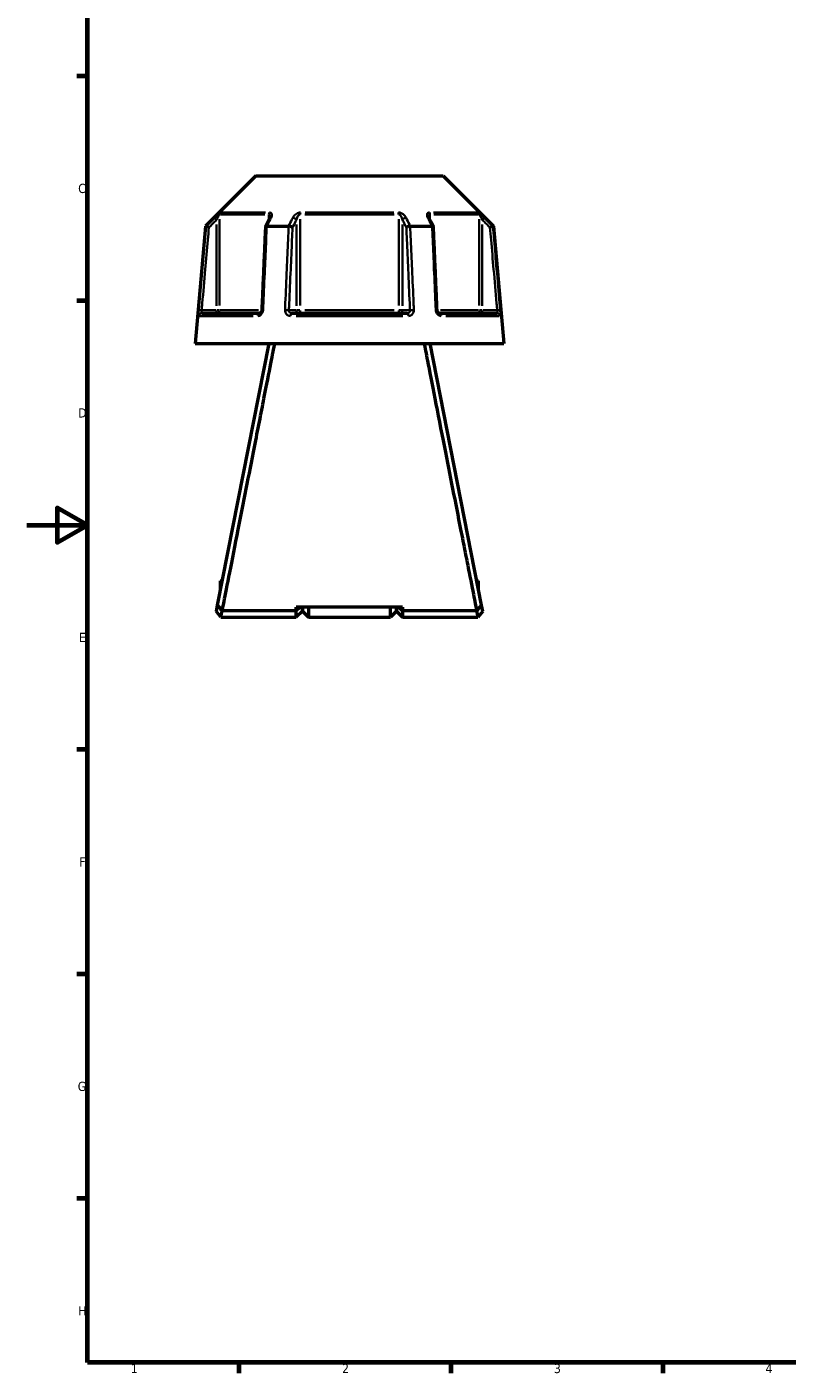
# Model space of a CAD drawing. Header units: millimetres. Extents: x 0 to 898, y 0 to 824.
# Tile 1 of 9: x 0 to 251, y 17 to 462. Entities that reach past the tile are written whole.
import ezdxf

# ---------------------------------------------------------------- set-up
doc = ezdxf.new("R2010")
doc.units = ezdxf.units.MM
for name, color, linetype, lineweight in [('Border (ANSI)', 7, 'Continuous', 70), ('Visible (ANSI)', 7, 'Continuous', 50), ('Visible Narrow (ANSI)', 7, 'Continuous', 35)]:
    doc.layers.add(name, color=color, linetype=linetype, lineweight=lineweight)
doc.styles.add('Note Text (ANSI)', font='tahoma.ttf')

# ---------------------------------------------------------------- blocks, each defined once
blk = doc.blocks.new('Borders Default Border')
at = {"layer": 'Border (ANSI)'}
for p, q in [((20, 445.5), (16.55, 445.5)), ((20, 371.25), (16.55, 371.25)), ((20, 222.75), (16.55, 222.75)), ((20, 148.5), (16.55, 148.5)), ((20, 74.25), (16.55, 74.25)), ((70.08, 20), (70.08, 16.55)), ((140.17, 20), (140.17, 16.55)), ((210.25, 20), (210.25, 16.55))]:
    blk.add_line(p, q, dxfattribs=at)
at = {"layer": 'Border (ANSI)', "flags": 128}
for points in [[(20, 20), (20, 574), (821, 574), (821, 20), (20, 20)], [(0, 297), (20, 297), (10, 302.77), (10, 291.23), (20, 297)]]:
    blk.add_lwpolyline(points, dxfattribs=at)
at = {"layer": 'Border (ANSI)', "char_height": 3.05, "attachment_point": 7, "style": 'Note Text (ANSI)'}
for s, insert in [('C', (16.95, 406.8)), ('D', (16.96, 332.6)), ('E', (17.21, 258.35)), ('F', (17.29, 184.1)), ('G', (16.81, 109.79)), ('H', (16.97, 35.6)), ('1', (34.35, 16.55)), ('2', (104.2, 16.55)), ('3', (174.26, 16.49)), ('4', (244.23, 16.55))]:
    blk.add_mtext(s, dxfattribs=dict(at, insert=insert))

msp = doc.modelspace()

# ---------------------------------------------------------------- linework, layer by layer
at = {"layer": 'Visible (ANSI)'}
for p, q in [((75.671, 412.544), (59.034, 395.908)), ((75.671, 412.544), (137.605, 412.544)), ((137.605, 412.544), (154.242, 395.908)), ((59.034, 395.908), (55.638, 357.089)), ((59.034, 395.908), (59.216, 395.908)), ((79.323, 395.908), (86.531, 395.908)), ((126.745, 395.908), (133.953, 395.908)), ((154.06, 395.908), (154.242, 395.908)), ((154.242, 395.908), (157.638, 357.089)), ((57.809, 367.089), (76.941, 367.089)), ((87.506, 367.089), (125.77, 367.089)), ((136.335, 367.089), (155.467, 367.089)), ((55.638, 357.089), (157.638, 357.089)), ((79.938, 357.089), (62.927, 270.557)), ((150.349, 270.557), (133.338, 357.089)), ((63.918, 278.564), (63.918, 275.599)), ((63.918, 278.564), (64.501, 278.564)), ((148.775, 278.564), (149.358, 278.564)), ((149.358, 275.599), (149.358, 278.564)), ((62.927, 270.557), (62.524, 268.507)), ((64.138, 266.544), (62.524, 268.507)), ((89.063, 268.688), (64.578, 268.688)), ((124.213, 269.906), (89.063, 269.906)), ((90.34, 269.906), (89.063, 268.688)), ((89.063, 268.688), (89.063, 269.906)), ((89.063, 266.544), (89.063, 268.688)), ((91.063, 268.544), (89.063, 266.544)), ((91.063, 269.906), (91.063, 268.544)), ((91.063, 268.544), (91.063, 269.906)), ((91.063, 268.544), (93.063, 266.544)), ((93.063, 269.906), (93.063, 266.544)), ((120.213, 266.544), (120.213, 269.906)), ((122.213, 268.544), (120.213, 266.544)), ((122.213, 268.544), (122.213, 269.906)), ((122.213, 269.906), (122.213, 268.544)), ((122.213, 268.544), (124.213, 266.544)), ((124.213, 268.688), (122.936, 269.906)), ((124.213, 269.906), (124.213, 268.688)), ((124.213, 268.688), (124.213, 266.544)), ((148.698, 268.688), (124.213, 268.688)), ((150.752, 268.507), (149.138, 266.544)), ((150.752, 268.507), (150.349, 270.557)), ((64.138, 266.544), (89.063, 266.544)), ((93.063, 266.544), (120.213, 266.544)), ((124.213, 266.544), (149.138, 266.544))]:
    msp.add_line(p, q, dxfattribs=at)
for centre, major_axis, ratio, start_param, end_param in [((5958.448, -10992.609), (196.495, -16075.605), 0.509043, 3.9186864, 3.9189229), ((-5677.161, -10859.22), (194.996, 15887.341), 0.5090799, 5.5058794, 5.5061187)]:
    msp.add_ellipse(centre, major_axis=major_axis, ratio=ratio, start_param=start_param, end_param=end_param, dxfattribs=at)
for points, knots in [([(80.391, 398.947), (80.391, 398.933), (80.39, 398.913), (80.384, 398.863), (80.378, 398.833), (80.363, 398.766), (80.353, 398.729), (80.327, 398.65), (80.311, 398.608), (80.274, 398.52), (80.253, 398.474), (80.229, 398.427)], [0.20265986, 0.20265986, 0.20265986, 0.20265986, 0.23121109, 0.23121109, 0.25976233, 0.25976233, 0.28831356, 0.28831356, 0.3168648, 0.3168648, 0.34541603, 0.34541603, 0.34541603, 0.34541603]), ([(133.047, 398.427), (133.023, 398.474), (133.002, 398.52), (132.965, 398.608), (132.949, 398.65), (132.923, 398.729), (132.913, 398.766), (132.898, 398.833), (132.892, 398.863), (132.886, 398.913), (132.885, 398.933), (132.885, 398.947)], [0, 0, 0, 0, 0.02855139, 0.02855139, 0.05710278, 0.05710278, 0.08565416, 0.08565416, 0.11420555, 0.11420555, 0.14275694, 0.14275694, 0.14275694, 0.14275694]), ([(60.179, 395.458), (60.178, 395.459), (60.176, 395.46), (60.057, 395.516), (59.939, 395.571), (59.718, 395.674), (59.616, 395.721), (59.44, 395.804), (59.366, 395.838), (59.261, 395.888), (59.229, 395.903), (59.219, 395.907)], [-0.15363847, -0.15363847, -0.15363847, -0.15363847, -0.15316327, -0.15316327, -0.11405829, -0.11405829, -0.07546193, -0.07546193, -0.03695927, -0.03695927, 0, 0, 0, 0]), ([(78.867, 395.684), (78.786, 393.848), (78.706, 392.011), (78.544, 388.337), (78.464, 386.501), (78.302, 382.827), (78.222, 380.99), (78.06, 377.317), (77.98, 375.48), (77.818, 371.807), (77.738, 369.97), (77.657, 368.133)], [0.5455066, 0.5455066, 0.5455066, 0.5455066, 1.0986473, 1.0986473, 1.6517881, 1.6517881, 2.2049289, 2.2049289, 2.7580697, 2.7580697, 3.3112105, 3.3112105, 3.3112105, 3.3112105]), ([(79.302, 395.907), (79.201, 395.903), (79.114, 395.888), (78.973, 395.838), (78.922, 395.804), (78.877, 395.739), (78.868, 395.712), (78.867, 395.684)], [-0.153520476, -0.153520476, -0.153520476, -0.153520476, -0.116474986, -0.116474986, -0.077882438, -0.077882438, -0.055256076, -0.055256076, -0.055256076, -0.055256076]), ([(87.825, 395.458), (87.825, 395.459), (87.824, 395.46), (87.764, 395.516), (87.685, 395.571), (87.497, 395.674), (87.389, 395.721), (87.155, 395.804), (87.031, 395.838), (86.785, 395.888), (86.666, 395.903), (86.555, 395.907)], [-0.15363847, -0.15363847, -0.15363847, -0.15363847, -0.15316336, -0.15316336, -0.11405834, -0.11405834, -0.07546212, -0.07546212, -0.03695932, -0.03695932, 0, 0, 0, 0]), ([(126.721, 395.907), (126.61, 395.903), (126.491, 395.888), (126.245, 395.838), (126.121, 395.804), (125.887, 395.721), (125.779, 395.674), (125.591, 395.571), (125.512, 395.516), (125.452, 395.46), (125.451, 395.459), (125.451, 395.458)], [-0.15352049, -0.15352049, -0.15352049, -0.15352049, -0.11647499, -0.11647499, -0.07788242, -0.07788242, -0.03919621, -0.03919621, 0, 0, 0.00047622, 0.00047622, 0.00047622, 0.00047622]), ([(134.409, 395.684), (134.408, 395.712), (134.399, 395.739), (134.354, 395.804), (134.303, 395.838), (134.162, 395.888), (134.075, 395.903), (133.974, 395.907)], [-0.098035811, -0.098035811, -0.098035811, -0.098035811, -0.075462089, -0.075462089, -0.036959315, -0.036959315, 0, 0, 0, 0]), ([(135.619, 368.133), (135.538, 369.97), (135.458, 371.807), (135.296, 375.48), (135.216, 377.317), (135.054, 380.99), (134.974, 382.827), (134.812, 386.501), (134.732, 388.337), (134.57, 392.011), (134.49, 393.848), (134.409, 395.684)], [1.2046153, 1.2046153, 1.2046153, 1.2046153, 1.7577561, 1.7577561, 2.3108969, 2.3108969, 2.8640377, 2.8640377, 3.4171785, 3.4171785, 3.9703192, 3.9703192, 3.9703192, 3.9703192]), ([(154.057, 395.907), (154.047, 395.903), (154.015, 395.888), (153.91, 395.838), (153.836, 395.804), (153.66, 395.721), (153.558, 395.674), (153.337, 395.571), (153.219, 395.516), (153.1, 395.46), (153.098, 395.459), (153.097, 395.458)], [-0.15352039, -0.15352039, -0.15352039, -0.15352039, -0.11647495, -0.11647495, -0.07788251, -0.07788251, -0.03919615, -0.03919615, 0, 0, 0.00047631, 0.00047631, 0.00047631, 0.00047631]), ([(77.657, 368.133), (77.653, 368.034), (77.638, 367.934), (77.589, 367.743), (77.555, 367.652), (77.473, 367.487), (77.426, 367.414), (77.325, 367.289), (77.271, 367.238), (77.164, 367.158), (77.112, 367.13), (77.017, 367.095), (76.976, 367.089), (76.941, 367.089)], [0, 0, 0, 0, 0.05067005, 0.05067005, 0.10084685, 0.10084685, 0.1507669, 0.1507669, 0.20138762, 0.20138762, 0.25586434, 0.25586434, 0.31481094, 0.31481094, 0.31481094, 0.31481094]), ([(136.335, 367.089), (136.298, 367.089), (136.253, 367.096), (136.146, 367.139), (136.083, 367.175), (135.963, 367.277), (135.908, 367.338), (135.808, 367.479), (135.763, 367.559), (135.69, 367.733), (135.662, 367.827), (135.63, 367.993), (135.622, 368.063), (135.619, 368.133)], [0, 0, 0, 0, 0.06296271, 0.06296271, 0.12592542, 0.12592542, 0.17893056, 0.17893056, 0.22915943, 0.22915943, 0.27910739, 0.27910739, 0.31481354, 0.31481354, 0.31481354, 0.31481354]), ([(64.56, 268.688), (64.656, 269.174), (64.861, 270.208), (65.608, 273.977), (66.259, 277.261), (67.875, 285.432), (68.836, 290.295), (70.721, 299.852), (71.612, 304.374), (72.518, 308.979), (73.424, 313.584), (74.345, 318.271), (75.798, 325.675), (76.347, 328.475), (77.403, 333.864), (77.91, 336.454), (79.264, 343.371), (80.037, 347.328), (81.214, 353.359), (81.649, 355.589), (81.942, 357.089)], [-3.0212811, -3.0212811, -3.0212811, -3.0212811, -2.7497567, -2.7497567, -2.3600664, -2.3600664, -1.9755698, -1.9755698, -1.6699392, -1.6699392, -1.6699392, -1.3643086, -1.3643086, -1.172807, -1.172807, -0.9813053, -0.9813053, -0.6292511, -0.6292511, -0.3148891, -0.3148891, -0.3148891, -0.3148891]), ([(131.334, 357.089), (131.596, 355.748), (131.971, 353.824), (133.094, 348.07), (133.929, 343.794), (135.843, 334.017), (136.918, 328.528), (138.931, 318.271), (139.852, 313.584), (140.758, 308.979), (141.664, 304.374), (142.555, 299.852), (143.915, 292.957), (144.418, 290.409), (145.362, 285.632), (145.802, 283.403), (146.941, 277.649), (147.544, 274.602), (148.357, 270.499), (148.607, 269.239), (148.716, 268.688)], [0.3148891, 0.3148891, 0.3148891, 0.3148891, 0.5959469, 0.5959469, 0.9813053, 0.9813053, 1.3643086, 1.3643086, 1.6699392, 1.6699392, 1.6699392, 1.9755698, 1.9755698, 2.1678181, 2.1678181, 2.3600664, 2.3600664, 2.7130166, 2.7130166, 3.0212811, 3.0212811, 3.0212811, 3.0212811]), ([(64.559, 268.684), (64.289, 268.993), (64.019, 269.304), (63.476, 269.927), (63.2, 270.243), (62.927, 270.557)], [-0.26449622, -0.26449622, -0.26449622, -0.26449622, -0.13385771, -0.13385771, 0, 0, 0, 0]), ([(64.138, 266.545), (64.138, 266.545), (64.141, 266.559), (64.179, 266.743), (64.295, 267.302), (64.51, 268.355), (64.543, 268.517), (64.578, 268.688)], [3.14159265, 3.14159265, 3.14159265, 3.14159265, 3.25342006, 3.25342006, 3.832456, 3.832456, 3.93040196, 3.93040196, 3.93040196, 3.93040196]), ([(148.698, 268.688), (148.733, 268.517), (148.766, 268.355), (148.981, 267.302), (149.097, 266.743), (149.135, 266.559), (149.138, 266.545), (149.138, 266.545)], [-3.93040196, -3.93040196, -3.93040196, -3.93040196, -3.832456, -3.832456, -3.25342006, -3.25342006, -3.14159265, -3.14159265, -3.14159265, -3.14159265]), ([(150.349, 270.557), (150.081, 270.249), (149.81, 269.938), (149.267, 269.315), (148.991, 268.999), (148.717, 268.684)], [-0.2644332, -0.2644332, -0.2644332, -0.2644332, -0.13294016, -0.13294016, 0, 0, 0, 0])]:
    msp.add_open_spline(points, degree=3, knots=knots, dxfattribs=at)
for points in [[(59.216, 395.908), (59.217, 395.908), (59.218, 395.908), (59.219, 395.907)], [(79.302, 395.907), (79.309, 395.908), (79.316, 395.908), (79.323, 395.908)], [(86.531, 395.908), (86.539, 395.908), (86.547, 395.908), (86.555, 395.907)], [(126.721, 395.907), (126.729, 395.908), (126.737, 395.908), (126.745, 395.908)], [(133.953, 395.908), (133.96, 395.908), (133.967, 395.908), (133.974, 395.907)], [(154.057, 395.907), (154.058, 395.908), (154.059, 395.908), (154.06, 395.908)], [(64.56, 268.688), (64.56, 268.687), (64.559, 268.685), (64.559, 268.684)], [(64.578, 268.688), (64.572, 268.687), (64.565, 268.685), (64.559, 268.684)], [(148.717, 268.684), (148.711, 268.685), (148.704, 268.687), (148.698, 268.688)], [(148.717, 268.684), (148.717, 268.685), (148.716, 268.687), (148.716, 268.688)]]:
    msp.add_open_spline(points, degree=3, dxfattribs=at)
at = {"layer": 'Visible Narrow (ANSI)'}
for p, q in [((62.011, 398.68), (62.656, 398.031)), ((62.71, 396.484), (62.71, 369.584)), ((63.7, 369.672), (63.7, 398.165)), ((78.707, 399.748), (63.962, 399.748)), ((64.25, 400.455), (78.895, 400.455)), ((80.005, 399.659), (80.005, 398.069)), ((89.09, 396.484), (89.09, 369.584)), ((90.333, 369.672), (90.333, 398.165)), ((121.383, 399.748), (91.893, 399.748)), ((91.993, 400.455), (121.283, 400.455)), ((122.943, 398.165), (122.943, 369.672)), ((124.186, 369.584), (124.186, 396.484)), ((133.271, 398.069), (133.271, 399.659)), ((134.381, 400.455), (149.026, 400.455)), ((149.314, 399.748), (134.569, 399.748)), ((149.576, 398.165), (149.576, 369.672)), ((150.566, 369.584), (150.566, 396.484)), ((150.62, 398.031), (151.265, 398.68)), ((57.702, 368.096), (56.792, 368.176)), ((74.765, 366.177), (57.108, 366.177)), ((62.463, 368.089), (58.023, 368.089)), ((62.71, 368.011), (62.71, 367.093)), ((63.688, 368.089), (62.781, 368.089)), ((63.935, 368.089), (76.544, 368.089)), ((88.967, 368.089), (86.747, 368.089)), ((124.295, 366.177), (88.981, 366.177)), ((90.265, 368.089), (89.128, 368.089)), ((91.893, 368.089), (121.383, 368.089)), ((124.148, 368.089), (123.011, 368.089)), ((126.529, 368.089), (124.309, 368.089)), ((136.732, 368.089), (149.341, 368.089)), ((156.168, 366.177), (138.511, 366.177)), ((150.495, 368.089), (149.588, 368.089)), ((150.566, 367.093), (150.566, 368.011)), ((155.253, 368.089), (150.813, 368.089)), ((156.484, 368.176), (155.574, 368.096))]:
    msp.add_line(p, q, dxfattribs=at)
for centre, major_axis, ratio, start_param, end_param in [((64.69, 399.748), (0, -1), 0.9904959, 3.9662607, 4.6731191), ((80.62, 399.748), (0, 1), 0.6143631, 0.8246681, 1.5315264), ((81.123, 397.978), (-0.894, 0.449), 0.6136988, 5.5048942, 6.2422226), ((88.224, 397.978), (-0.894, 0.449), 0.6136988, 3.9026286, 5.2571626), ((90.709, 399.748), (0, -1), 0.3761328, 3.9662607, 4.6731191), ((122.567, 399.748), (0, 1), 0.3761328, 4.7516589, 5.4585172), ((125.052, 397.978), (-0.894, -0.449), 0.6136988, 4.1676154, 5.5221494), ((132.153, 397.978), (0.894, 0.449), 0.6136988, 0.0409627, 0.7782911), ((132.656, 399.748), (0, -1), 0.6143631, 1.6100662, 2.3169246), ((148.585, 399.748), (0, 1), 0.9904959, 4.7516589, 5.4585172), ((57.809, 366.089), (0, 1), 0.992287, 0.0741765, 1.4093534), ((62.71, 368.089), (0, -1), 0.9904959, 0.0785398, 1.4922565), ((76.941, 366.089), (0, 1), 0.6034974, 0.0741765, 1.4093534), ((78.656, 368.089), (-0.999, 0.044), 0.0757423, 5.369153, 6.2350783), ((85.758, 368.089), (0.999, -0.044), 0.0757423, 0.5996329, 1.9382948), ((87.506, 366.089), (0, 1), 0.3887896, 0.0741765, 1.4093534), ((89.957, 368.089), (0, -1), 0.8660254, 4.7909288, 6.2046455), ((89.957, 368.089), (0, -1), 0.3761328, 0.0785398, 1.4922565), ((123.319, 368.089), (0, -1), 0.3761328, 4.7909288, 6.2046455), ((123.319, 368.089), (0, -1), 0.8660254, 0.0785398, 1.4922565), ((125.77, 366.089), (0, 1), 0.3887896, 4.8738319, 6.2090088), ((127.518, 368.089), (0.999, 0.044), 0.0757423, 1.2032978, 2.5419597), ((134.62, 368.089), (0.999, 0.044), 0.0757423, 0.048107, 0.9140323), ((136.335, 366.089), (0, 1), 0.6034974, 4.8738319, 6.2090088), ((150.566, 368.089), (0, -1), 0.9904959, 4.7909288, 6.2046455), ((155.467, 366.089), (0, 1), 0.992287, 4.8738319, 6.2090088)]:
    msp.add_ellipse(centre, major_axis=major_axis, ratio=ratio, start_param=start_param, end_param=end_param, dxfattribs=at)
for points, knots in [([(62.005, 398.685), (61.808, 398.488), (61.61, 398.291), (61.412, 398.094), (60.68, 397.366), (59.948, 396.637), (59.216, 395.908)], [-0.97913562, -0.97913562, -0.97913562, -0.97913562, -0.89540075, -0.89540075, -0.89540075, -0.58556222, -0.58556222, -0.58556222, -0.58556222]), ([(60.179, 395.458), (60.825, 396.101), (61.47, 396.744), (62.116, 397.387), (62.314, 397.584), (62.512, 397.781), (62.71, 397.978)], [0.62202965, 0.62202965, 0.62202965, 0.62202965, 0.89540075, 0.89540075, 0.89540075, 0.97913562, 0.97913562, 0.97913562, 0.97913562]), ([(63.99, 400.455), (63.958, 400.455), (63.885, 400.411), (63.554, 400.162), (63.198, 399.838), (62.563, 399.235), (62.283, 398.961), (62.005, 398.685)], [-0.34541645, -0.34541645, -0.34541645, -0.34541645, -0.27620858, -0.27620858, -0.11734182, -0.11734182, 0, 0, 0, 0]), ([(62.71, 397.978), (62.848, 398.254), (62.988, 398.528), (63.305, 399.131), (63.483, 399.454), (63.648, 399.704), (63.684, 399.748), (63.7, 399.748)], [0, 0, 0, 0, 0.11734182, 0.11734182, 0.27620858, 0.27620858, 0.34541645, 0.34541645, 0.34541645, 0.34541645]), ([(79.323, 395.908), (79.688, 396.637), (80.053, 397.365), (80.418, 398.094), (80.517, 398.291), (80.615, 398.488), (80.714, 398.685)], [-2.6024177, -2.6024177, -2.6024177, -2.6024177, -2.29262134, -2.29262134, -2.29262134, -2.20884431, -2.20884431, -2.20884431, -2.20884431]), ([(80.005, 399.748), (80.039, 399.748), (80.072, 399.742), (80.15, 399.712), (80.192, 399.679), (80.276, 399.575), (80.312, 399.496), (80.362, 399.318), (80.377, 399.222), (80.389, 399.064), (80.391, 399.007), (80.391, 398.947)], [0, 0, 0, 0, 0.02585168, 0.02585168, 0.06721438, 0.06721438, 0.12288915, 0.12288915, 0.17445287, 0.17445287, 0.20265986, 0.20265986, 0.20265986, 0.20265986]), ([(80.714, 398.685), (80.825, 398.906), (80.904, 399.126), (80.98, 399.509), (80.988, 399.675), (80.946, 399.929), (80.915, 400.025), (80.812, 400.203), (80.737, 400.282), (80.566, 400.386), (80.479, 400.419), (80.32, 400.449), (80.254, 400.455), (80.185, 400.455)], [-0.34541603, -0.34541603, -0.34541603, -0.34541603, -0.25141662, -0.25141662, -0.17445287, -0.17445287, -0.12288915, -0.12288915, -0.06721438, -0.06721438, -0.02585168, -0.02585168, 0, 0, 0, 0]), ([(87.929, 398.685), (87.83, 398.488), (87.731, 398.291), (87.632, 398.094), (87.265, 397.366), (86.898, 396.637), (86.531, 395.908)], [-2.94381655, -2.94381655, -2.94381655, -2.94381655, -2.86008355, -2.86008355, -2.86008355, -2.55024315, -2.55024315, -2.55024315, -2.55024315]), ([(87.825, 395.458), (88.148, 396.101), (88.471, 396.744), (88.794, 397.387), (88.893, 397.584), (88.992, 397.781), (89.09, 397.978)], [2.58671058, 2.58671058, 2.58671058, 2.58671058, 2.86008355, 2.86008355, 2.86008355, 2.94381655, 2.94381655, 2.94381655, 2.94381655]), ([(90.443, 400.455), (90.241, 400.455), (90.026, 400.417), (89.294, 400.182), (88.84, 399.848), (88.259, 399.235), (88.068, 398.961), (87.929, 398.685)], [-0.34541684, -0.34541684, -0.34541684, -0.34541684, -0.28109054, -0.28109054, -0.11734182, -0.11734182, 0, 0, 0, 0]), ([(89.09, 397.978), (89.16, 398.254), (89.254, 398.528), (89.543, 399.141), (89.767, 399.475), (90.128, 399.71), (90.233, 399.748), (90.333, 399.748)], [0, 0, 0, 0, 0.11734182, 0.11734182, 0.28109054, 0.28109054, 0.34541684, 0.34541684, 0.34541684, 0.34541684]), ([(125.347, 398.685), (125.235, 398.907), (125.091, 399.126), (124.767, 399.509), (124.599, 399.675), (124.28, 399.93), (124.142, 400.025), (123.834, 400.203), (123.662, 400.282), (123.352, 400.386), (123.216, 400.419), (122.998, 400.449), (122.914, 400.455), (122.833, 400.455)], [-0.345416, -0.345416, -0.345416, -0.345416, -0.25131567, -0.25131567, -0.17440412, -0.17440412, -0.12292214, -0.12292214, -0.06721438, -0.06721438, -0.02585168, -0.02585168, 0, 0, 0, 0]), ([(122.943, 399.748), (122.983, 399.748), (123.024, 399.742), (123.132, 399.712), (123.199, 399.679), (123.352, 399.575), (123.436, 399.495), (123.588, 399.318), (123.657, 399.222), (123.814, 398.968), (123.898, 398.802), (124.058, 398.419), (124.13, 398.199), (124.186, 397.978)], [0, 0, 0, 0, 0.02585168, 0.02585168, 0.06721438, 0.06721438, 0.12292214, 0.12292214, 0.17440412, 0.17440412, 0.25131567, 0.25131567, 0.345416, 0.345416, 0.345416, 0.345416]), ([(124.186, 397.978), (124.284, 397.781), (124.383, 397.584), (124.482, 397.387), (124.805, 396.744), (125.128, 396.101), (125.451, 395.458)], [2.20884431, 2.20884431, 2.20884431, 2.20884431, 2.29257731, 2.29257731, 2.29257731, 2.56595027, 2.56595027, 2.56595027, 2.56595027]), ([(126.745, 395.908), (126.378, 396.637), (126.011, 397.366), (125.644, 398.094), (125.545, 398.291), (125.446, 398.488), (125.347, 398.685)], [-2.6024177, -2.6024177, -2.6024177, -2.6024177, -2.29257731, -2.29257731, -2.29257731, -2.20884431, -2.20884431, -2.20884431, -2.20884431]), ([(133.091, 400.455), (132.923, 400.455), (132.777, 400.419), (132.358, 400.19), (132.269, 399.852), (132.334, 399.235), (132.424, 398.961), (132.562, 398.685)], [-0.34541683, -0.34541683, -0.34541683, -0.34541683, -0.28278882, -0.28278882, -0.11734182, -0.11734182, 0, 0, 0, 0]), ([(132.562, 398.685), (132.661, 398.488), (132.759, 398.291), (132.858, 398.094), (133.223, 397.365), (133.588, 396.637), (133.953, 395.908)], [-2.67520006, -2.67520006, -2.67520006, -2.67520006, -2.59142948, -2.59142948, -2.59142948, -2.28162666, -2.28162666, -2.28162666, -2.28162666]), ([(132.885, 398.948), (132.885, 399.245), (132.934, 399.508), (133.117, 399.712), (133.188, 399.748), (133.271, 399.748)], [0.14275694, 0.14275694, 0.14275694, 0.14275694, 0.28278882, 0.28278882, 0.34541683, 0.34541683, 0.34541683, 0.34541683]), ([(151.271, 398.685), (151.047, 398.908), (150.822, 399.129), (150.423, 399.512), (150.247, 399.677), (149.971, 399.93), (149.865, 400.025), (149.66, 400.202), (149.563, 400.282), (149.424, 400.386), (149.375, 400.419), (149.316, 400.449), (149.298, 400.455), (149.286, 400.455)], [-0.34541583, -0.34541583, -0.34541583, -0.34541583, -0.25081718, -0.25081718, -0.17415567, -0.17415567, -0.12305037, -0.12305037, -0.06721438, -0.06721438, -0.02585168, -0.02585168, 0, 0, 0, 0]), ([(149.576, 399.748), (149.582, 399.748), (149.591, 399.742), (149.62, 399.712), (149.644, 399.679), (149.714, 399.575), (149.762, 399.495), (149.864, 399.318), (149.917, 399.223), (150.055, 398.97), (150.143, 398.805), (150.342, 398.422), (150.455, 398.201), (150.566, 397.978)], [0, 0, 0, 0, 0.02585168, 0.02585168, 0.06721438, 0.06721438, 0.12305037, 0.12305037, 0.17415567, 0.17415567, 0.25081718, 0.25081718, 0.34541583, 0.34541583, 0.34541583, 0.34541583]), ([(150.566, 397.978), (150.764, 397.781), (150.962, 397.584), (151.16, 397.387), (151.806, 396.744), (152.451, 396.101), (153.097, 395.458)], [2.20884431, 2.20884431, 2.20884431, 2.20884431, 2.29257271, 2.29257271, 2.29257271, 2.56595027, 2.56595027, 2.56595027, 2.56595027]), ([(154.06, 395.908), (153.328, 396.637), (152.596, 397.366), (151.864, 398.094), (151.666, 398.291), (151.468, 398.488), (151.271, 398.685)], [-2.6024177, -2.6024177, -2.6024177, -2.6024177, -2.29257271, -2.29257271, -2.29257271, -2.20884431, -2.20884431, -2.20884431, -2.20884431]), ([(59.219, 395.907), (59.087, 394.413), (58.956, 392.919), (58.54, 388.178), (58.255, 384.933), (57.97, 381.687), (57.64, 377.931), (57.31, 374.175), (56.914, 369.671), (56.849, 368.924), (56.783, 368.177)], [-3.9883697, -3.9883697, -3.9883697, -3.9883697, -3.538331, -3.538331, -2.5608363, -2.5608363, -2.5608363, -1.4296924, -1.4296924, -1.2046153, -1.2046153, -1.2046153, -1.2046153]), ([(57.776, 368.089), (57.842, 368.837), (57.907, 369.584), (58.303, 374.088), (58.632, 377.844), (58.962, 381.6), (59.247, 384.845), (59.532, 388.091), (59.938, 392.711), (60.059, 394.084), (60.179, 395.458)], [1.2046153, 1.2046153, 1.2046153, 1.2046153, 1.4296924, 1.4296924, 2.5608363, 2.5608363, 2.5608363, 3.538331, 3.538331, 3.9520229, 3.9520229, 3.9520229, 3.9520229]), ([(78.088, 368.177), (78.12, 368.924), (78.153, 369.671), (78.35, 374.175), (78.515, 377.931), (78.679, 381.687), (78.821, 384.933), (78.963, 388.178), (79.171, 392.919), (79.236, 394.413), (79.302, 395.907)], [-3.3112105, -3.3112105, -3.3112105, -3.3112105, -3.0861334, -3.0861334, -1.9549895, -1.9549895, -1.9549895, -0.9774948, -0.9774948, -0.5274561, -0.5274561, -0.5274561, -0.5274561]), ([(86.555, 395.907), (86.489, 394.413), (86.423, 392.919), (86.214, 388.178), (86.071, 384.933), (85.928, 381.687), (85.763, 377.931), (85.598, 374.175), (85.399, 369.671), (85.366, 368.924), (85.333, 368.177)], [-3.9883697, -3.9883697, -3.9883697, -3.9883697, -3.5383311, -3.5383311, -2.5608363, -2.5608363, -2.5608363, -1.4296924, -1.4296924, -1.2046153, -1.2046153, -1.2046153, -1.2046153]), ([(86.624, 368.089), (86.656, 368.837), (86.689, 369.584), (86.887, 374.088), (87.052, 377.844), (87.217, 381.6), (87.359, 384.845), (87.502, 388.091), (87.705, 392.711), (87.765, 394.084), (87.825, 395.458)], [1.2046153, 1.2046153, 1.2046153, 1.2046153, 1.4296924, 1.4296924, 2.5608363, 2.5608363, 2.5608363, 3.5383311, 3.5383311, 3.9520229, 3.9520229, 3.9520229, 3.9520229]), ([(125.451, 395.458), (125.511, 394.084), (125.571, 392.711), (125.774, 388.091), (125.917, 384.845), (126.059, 381.6), (126.224, 377.844), (126.389, 374.088), (126.587, 369.584), (126.62, 368.837), (126.652, 368.089)], [0.5638029, 0.5638029, 0.5638029, 0.5638029, 0.9774948, 0.9774948, 1.9549895, 1.9549895, 1.9549895, 3.0861334, 3.0861334, 3.3112105, 3.3112105, 3.3112105, 3.3112105]), ([(127.943, 368.177), (127.91, 368.924), (127.877, 369.671), (127.678, 374.175), (127.513, 377.931), (127.348, 381.687), (127.205, 384.933), (127.062, 388.178), (126.853, 392.919), (126.787, 394.413), (126.721, 395.907)], [-3.3112105, -3.3112105, -3.3112105, -3.3112105, -3.0861334, -3.0861334, -1.9549895, -1.9549895, -1.9549895, -0.9774948, -0.9774948, -0.5274561, -0.5274561, -0.5274561, -0.5274561]), ([(133.974, 395.907), (134.04, 394.413), (134.105, 392.919), (134.313, 388.178), (134.455, 384.933), (134.597, 381.687), (134.761, 377.931), (134.926, 374.175), (135.123, 369.671), (135.156, 368.924), (135.188, 368.177)], [-3.9883697, -3.9883697, -3.9883697, -3.9883697, -3.5383311, -3.5383311, -2.5608363, -2.5608363, -2.5608363, -1.4296924, -1.4296924, -1.2046153, -1.2046153, -1.2046153, -1.2046153]), ([(153.097, 395.458), (153.217, 394.084), (153.338, 392.711), (153.744, 388.091), (154.029, 384.845), (154.314, 381.6), (154.644, 377.844), (154.973, 374.088), (155.369, 369.584), (155.434, 368.837), (155.5, 368.089)], [0.5638029, 0.5638029, 0.5638029, 0.5638029, 0.9774948, 0.9774948, 1.9549895, 1.9549895, 1.9549895, 3.0861334, 3.0861334, 3.3112105, 3.3112105, 3.3112105, 3.3112105]), ([(156.493, 368.177), (156.427, 368.924), (156.362, 369.671), (155.966, 374.175), (155.636, 377.931), (155.306, 381.687), (155.021, 384.933), (154.736, 388.178), (154.32, 392.919), (154.189, 394.413), (154.057, 395.907)], [-3.3112105, -3.3112105, -3.3112105, -3.3112105, -3.0861334, -3.0861334, -1.9549895, -1.9549895, -1.9549895, -0.9774948, -0.9774948, -0.5274561, -0.5274561, -0.5274561, -0.5274561]), ([(56.783, 368.177), (56.742, 367.706), (56.715, 367.235), (56.711, 366.606), (56.724, 366.4), (56.769, 366.213), (56.792, 366.177), (56.82, 366.177)], [-0.31481287, -0.31481287, -0.31481287, -0.31481287, -0.1729885, -0.1729885, -0.06653404, -0.06653404, 0, 0, 0, 0]), ([(57.809, 367.089), (57.781, 367.089), (57.758, 367.108), (57.714, 367.201), (57.702, 367.304), (57.707, 367.619), (57.735, 367.854), (57.776, 368.089)], [0, 0, 0, 0, 0.06653404, 0.06653404, 0.1729885, 0.1729885, 0.31481287, 0.31481287, 0.31481287, 0.31481287]), ([(76.339, 366.177), (76.687, 366.177), (77.046, 366.316), (77.534, 366.736), (77.7, 366.948), (77.921, 367.372), (77.993, 367.574), (78.065, 367.912), (78.082, 368.044), (78.088, 368.177)], [-0.31481094, -0.31481094, -0.31481094, -0.31481094, -0.18655676, -0.18655676, -0.10364264, -0.10364264, -0.03986256, -0.03986256, 0, 0, 0, 0]), ([(85.333, 368.177), (85.321, 367.888), (85.367, 367.598), (85.587, 367.03), (85.78, 366.76), (86.215, 366.408), (86.435, 366.297), (86.815, 366.196), (86.966, 366.177), (87.119, 366.177)], [-0.31481397, -0.31481397, -0.31481397, -0.31481397, -0.2278058, -0.2278058, -0.12655878, -0.12655878, -0.04867645, -0.04867645, 0, 0, 0, 0]), ([(87.506, 367.089), (87.426, 367.089), (87.348, 367.099), (87.152, 367.15), (87.041, 367.205), (86.823, 367.381), (86.729, 367.516), (86.628, 367.8), (86.611, 367.945), (86.624, 368.089)], [0, 0, 0, 0, 0.04867645, 0.04867645, 0.12655878, 0.12655878, 0.2278058, 0.2278058, 0.31481397, 0.31481397, 0.31481397, 0.31481397]), ([(126.652, 368.089), (126.658, 368.023), (126.658, 367.957), (126.64, 367.788), (126.613, 367.688), (126.517, 367.475), (126.437, 367.37), (126.182, 367.16), (125.98, 367.089), (125.77, 367.089)], [0, 0, 0, 0, 0.03982627, 0.03982627, 0.1035483, 0.1035483, 0.18638694, 0.18638694, 0.31481104, 0.31481104, 0.31481104, 0.31481104]), ([(126.157, 366.177), (126.56, 366.177), (126.954, 366.317), (127.463, 366.737), (127.628, 366.949), (127.833, 367.373), (127.894, 367.574), (127.942, 367.912), (127.948, 368.044), (127.943, 368.177)], [-0.31481104, -0.31481104, -0.31481104, -0.31481104, -0.18638694, -0.18638694, -0.1035483, -0.1035483, -0.03982627, -0.03982627, 0, 0, 0, 0]), ([(135.188, 368.177), (135.193, 368.07), (135.205, 367.964), (135.297, 367.447), (135.483, 367.055), (135.944, 366.532), (136.188, 366.361), (136.606, 366.207), (136.773, 366.177), (136.937, 366.177)], [-0.31481354, -0.31481354, -0.31481354, -0.31481354, -0.28284699, -0.28284699, -0.15713721, -0.15713721, -0.06043739, -0.06043739, 0, 0, 0, 0]), ([(155.5, 368.089), (155.512, 368.024), (155.522, 367.958), (155.546, 367.79), (155.557, 367.69), (155.573, 367.479), (155.575, 367.373), (155.558, 367.184), (155.532, 367.116), (155.485, 367.092), (155.477, 367.089), (155.467, 367.089)], [0, 0, 0, 0, 0.03957477, 0.03957477, 0.1028944, 0.1028944, 0.18520991, 0.18520991, 0.29222008, 0.29222008, 0.31481112, 0.31481112, 0.31481112, 0.31481112]), ([(156.456, 366.177), (156.465, 366.177), (156.474, 366.181), (156.522, 366.229), (156.548, 366.365), (156.566, 366.744), (156.565, 366.955), (156.55, 367.378), (156.538, 367.578), (156.515, 367.914), (156.504, 368.045), (156.493, 368.177)], [-0.31481112, -0.31481112, -0.31481112, -0.31481112, -0.29222008, -0.29222008, -0.18520991, -0.18520991, -0.1028944, -0.1028944, -0.03957477, -0.03957477, 0, 0, 0, 0])]:
    msp.add_open_spline(points, degree=3, knots=knots, dxfattribs=at)

# ---------------------------------------------------------------- block references
msp.add_blockref('Borders Default Border', (0, 0))

doc.saveas('drawing.dxf')
